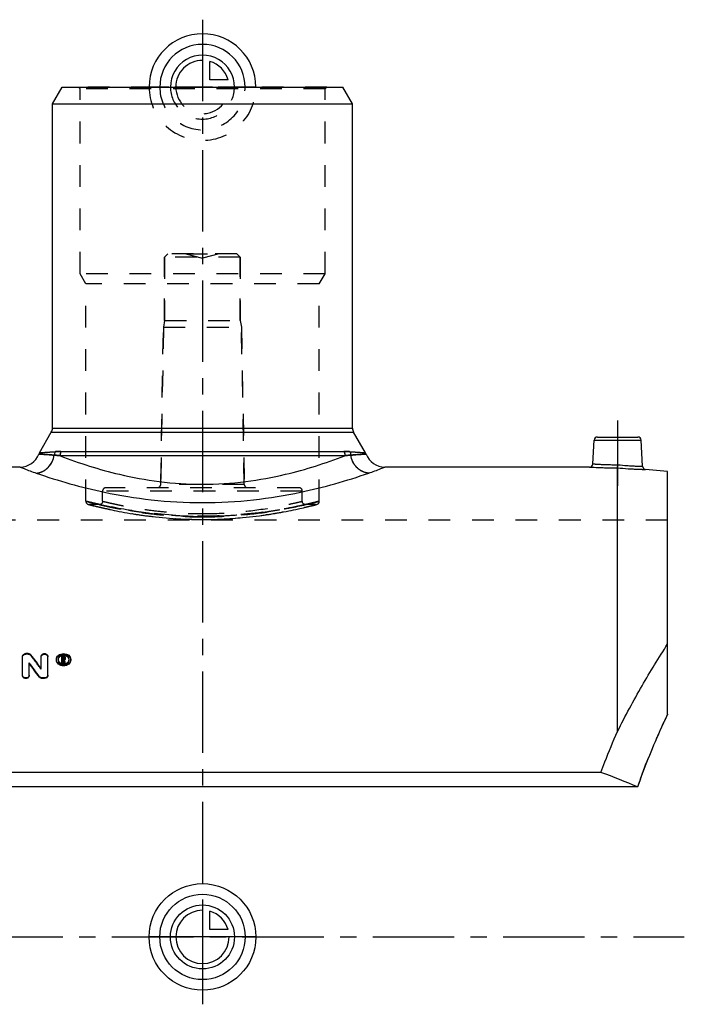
# Model space of a CAD drawing. Header units: millimetres. Extents: x 0 to 1000, y 0 to 1000.
# Tile 2 of 2: x 456 to 656, y 352 to 648. Entities that reach past the tile are written whole.
import ezdxf

# ---------------------------------------------------------------- set-up
doc = ezdxf.new("R2010")
doc.units = ezdxf.units.MM
doc.header["$LTSCALE"] = 65.185185
doc.linetypes.add('CENTER', pattern=[0.6, 0.375, -0.075, 0.075, -0.075])
doc.linetypes.add('HIDDEN', pattern=[0.2, 0.1, -0.1])
for name, color, linetype in [('ACHSEN_S', 7, 'CONTINUOUS'), ('FASEN', 7, 'CONTINUOUS'), ('KOERPER', 7, 'CONTINUOUS'), ('KONST.EL_MIT_GEO', 7, 'CONTINUOUS'), ('KONSTR_EL', 7, 'CONTINUOUS'), ('KURVEN', 7, 'CONTINUOUS')]:
    doc.layers.add(name, color=color, linetype=linetype)

msp = doc.modelspace()

# ---------------------------------------------------------------- linework, layer by layer
at = {"layer": 'ACHSEN_S', "color": 2, "linetype": 'CENTER'}
msp.add_line((511, 647.72), (511, 352.28), dxfattribs=at)
at = {"layer": 'FASEN', "color": 7, "linetype": 'Continuous'}
for p, q in [((466, 622.5), (468.89, 627.5)), ((468.89, 627.5), (553.11, 627.5)), ((556, 622.5), (553.11, 627.5)), ((466, 622.5), (556, 622.5)), ((650.5, 512.19), (643.87, 512.77))]:
    msp.add_line(p, q, dxfattribs=at)
at = {"layer": 'FASEN', "color": 8, "linetype": 'HIDDEN'}
for p, q in [((500.65, 577.5), (499.65, 576.5)), ((499.65, 576.5), (499.65, 557.5)), ((522.35, 576.5), (499.65, 576.5)), ((521.35, 577.5), (500.65, 577.5)), ((521.35, 577.5), (522.35, 576.5)), ((522.35, 576.5), (522.35, 557.5))]:
    msp.add_line(p, q, dxfattribs=at)
at = {"layer": 'KOERPER', "color": 7, "linetype": 'Continuous'}
for p, q in [((466, 525.17), (466, 622.5)), ((556, 525.17), (556, 622.5)), ((456.32, 513.5), (394.92, 513.5)), ((627.08, 513.5), (565.68, 513.5))]:
    msp.add_line(p, q, dxfattribs=at)
at = {"layer": 'KOERPER', "color": 8, "linetype": 'HIDDEN'}
for p, q in [((499.65, 557.5), (499.65, 576.5)), ((522.35, 557.5), (522.35, 576.5)), ((498.47, 508.28), (499.3, 555.5)), ((499.65, 557.5), (499.3, 555.5)), ((499.3, 555.5), (522.7, 555.5)), ((499.65, 557.5), (522.35, 557.5)), ((522.35, 557.5), (522.7, 555.5)), ((523.53, 508.28), (522.7, 555.5)), ((481.06, 503.22), (481.06, 506.3)), ((540.93, 503.22), (540.93, 506.3)), ((480.1, 502.23), (477.04, 502.23)), ((545.04, 502.23), (541.9, 502.23)), ((650.5, 497.5), (371.5, 497.5))]:
    msp.add_line(p, q, dxfattribs=at)
at = {"layer": 'KOERPER', "color": 2, "linetype": 'CENTER'}
for p, q in [((635.5, 527.5), (635.5, 507.89)), ((366.5, 372.5), (655.5, 372.5))]:
    msp.add_line(p, q, dxfattribs=at)
at = {"layer": 'KONST.EL_MIT_GEO', "color": 8, "linetype": 'HIDDEN'}
for p, q in [((474.27, 627), (473.77, 627.5)), ((548.31, 627.5), (473.77, 627.5)), ((474.27, 571.5), (474.27, 627)), ((547.81, 627), (474.27, 627)), ((547.81, 627), (548.31, 627.5)), ((547.81, 571.5), (547.81, 627)), ((506, 577.5), (516, 577.5)), ((506, 577.5), (511, 576.16)), ((516, 577.5), (511, 576.16)), ((476.04, 568.43), (474.27, 571.5)), ((547.81, 571.5), (474.27, 571.5)), ((546.04, 568.43), (547.81, 571.5)), ((476.04, 503.23), (476.04, 568.43)), ((546.04, 568.43), (476.04, 568.43)), ((546.04, 503.23), (546.04, 568.43)), ((499.3, 555.5), (498.47, 508.28)), ((522.7, 555.5), (523.53, 508.28)), ((466.82, 518.1), (462.11, 517.77)), ((559.89, 517.77), (555.18, 518.1)), ((523.53, 508.28), (498.47, 508.28)), ((540.93, 506.3), (481.06, 506.3)), ((539.93, 507.3), (482.06, 507.3)), ((476.79, 502.26), (477.43, 502.1)), ((480.11, 502.26), (480.07, 502.27)), ((480.12, 502.25), (480.11, 502.26)), ((480.19, 502.24), (480.12, 502.25)), ((541.9, 502.24), (541.86, 502.23)), ((541.93, 502.25), (541.9, 502.24)), ((541.96, 502.25), (541.93, 502.25)), ((544.65, 502.1), (545.29, 502.26)), ((477.43, 502.1), (478.23, 501.89)), ((478.23, 501.89), (478.94, 501.72)), ((478.94, 501.72), (479.78, 501.51)), ((479.78, 501.51), (480.77, 501.28)), ((480.09, 502.23), (480.07, 502.23)), ((480.77, 501.28), (481.88, 501.03)), ((481.88, 501.03), (483.13, 500.76)), ((540.2, 501.03), (541.31, 501.28)), ((541.31, 501.28), (542.3, 501.51)), ((541.93, 502.23), (541.93, 502.23)), ((542.3, 501.51), (543.14, 501.72)), ((543.14, 501.72), (543.85, 501.89)), ((543.85, 501.89), (544.65, 502.1)), ((458.03, 457.35), (458.03, 457.52)), ((458.69, 457.35), (458.03, 457.35)), ((458.69, 457.35), (458.69, 457.52)), ((459.53, 456.97), (459.53, 457.14)), ((467.2, 455.59), (467.2, 455.76)), ((467.7, 455.59), (467.7, 455.76)), ((469.27, 456.54), (468.85, 456.54)), ((469.18, 455.71), (469.18, 455.88)), ((469.27, 455.71), (469.18, 455.71)), ((469.27, 456.54), (469.27, 456.71)), ((469.27, 455.71), (469.27, 455.88)), ((469.52, 455.91), (469.52, 456.07)), ((469.6, 455.52), (469.6, 455.7)), ((471, 455.59), (471, 455.76)), ((471.5, 455.59), (471.5, 455.76)), ((462.62, 452.89), (462.62, 453.06)), ((457.04, 450.88), (457.04, 451.04)), ((459.02, 450.88), (459.02, 451.04)), ((464.61, 450.88), (464.61, 451.04))]:
    msp.add_line(p, q, dxfattribs=at)
at = {"layer": 'KONST.EL_MIT_GEO', "color": 7, "linetype": 'Continuous'}
for p, q in [((462.11, 517.77), (465.67, 523.92)), ((465.67, 523.92), (556.33, 523.92)), ((466, 525.17), (556, 525.17)), ((559.89, 517.77), (556.33, 523.92)), ((628.08, 514.45), (628.45, 521.55)), ((628.45, 521.55), (642.55, 521.55)), ((629.45, 522.5), (641.55, 522.5)), ((642.96, 513.71), (642.55, 521.55)), ((462.11, 517.77), (466.82, 518.1)), ((468.57, 518.15), (553.43, 518.15)), ((555.18, 518.1), (559.89, 517.77)), ((553.72, 516.9), (468.28, 516.9)), ((635.5, 434.18), (635.5, 513.24)), ((457.04, 451.04), (457.04, 456.72)), ((458.69, 457.52), (458.03, 457.52)), ((462.62, 453.06), (462.62, 456.72)), ((464.61, 451.04), (464.61, 456.72)), ((469.27, 456.71), (468.85, 456.71)), ((468.85, 454.64), (468.85, 456.71)), ((469.27, 456.44), (469.18, 456.44)), ((469.18, 455.88), (469.18, 456.44)), ((469.27, 456.27), (469.18, 456.27)), ((469.27, 455.88), (469.18, 455.88)), ((469.29, 455.61), (469.18, 455.61)), ((469.18, 454.64), (469.18, 455.61)), ((469.29, 455.44), (469.18, 455.44)), ((469.27, 456.27), (469.27, 456.44)), ((469.29, 455.44), (469.29, 455.61)), ((469.52, 456.07), (469.52, 456.24)), ((469.85, 455.91), (469.85, 456.24)), ((459.02, 451.04), (459.02, 454.74)), ((469.18, 454.81), (468.85, 454.81)), ((469.18, 454.64), (468.85, 454.64)), ((469.84, 454.81), (469.5, 454.81)), ((469.5, 454.64), (469.5, 454.81)), ((469.84, 454.64), (469.5, 454.64)), ((469.84, 454.64), (469.84, 454.81)), ((462.11, 450.43), (462.11, 450.59)), ((463.61, 450.2), (462.95, 450.2)), ((462.95, 450.04), (462.95, 450.2)), ((463.61, 450.04), (462.95, 450.04)), ((463.61, 450.04), (463.61, 450.2))]:
    msp.add_line(p, q, dxfattribs=at)
at = {"layer": 'KONST.EL_MIT_GEO', "color": 8, "linetype": 'HIDDEN'}
for points in [[(481.06, 503.23), (481.06, 503.19), (481.06, 503.12), (481.05, 503.05), (481.03, 502.98), (481.01, 502.91), (480.99, 502.84), (480.96, 502.78), (480.92, 502.71), (480.88, 502.65), (480.84, 502.6), (480.79, 502.54), (480.74, 502.49), (480.69, 502.45), (480.63, 502.4), (480.57, 502.36), (480.5, 502.33), (480.44, 502.3), (480.37, 502.28), (480.3, 502.26), (480.23, 502.24), (480.16, 502.23), (480.09, 502.23)], [(541.84, 502.23), (541.77, 502.24), (541.7, 502.26), (541.63, 502.28), (541.56, 502.3), (541.5, 502.33), (541.43, 502.36), (541.37, 502.4), (541.31, 502.45), (541.26, 502.49), (541.21, 502.54), (541.16, 502.6), (541.12, 502.65), (541.08, 502.71), (541.04, 502.78), (541.01, 502.84), (540.99, 502.91), (540.97, 502.98), (540.95, 503.05), (540.94, 503.12), (540.94, 503.19), (540.93, 503.23)], [(483.13, 500.76), (483.8, 500.62), (484.5, 500.47), (485.23, 500.32), (485.99, 500.17), (486.77, 500.02), (487.59, 499.87), (488.43, 499.72), (489.29, 499.58), (490.18, 499.43), (491.09, 499.29), (492.02, 499.14), (492.97, 499.01), (493.94, 498.87), (494.93, 498.75), (495.94, 498.62), (496.96, 498.51), (497.99, 498.4), (499.03, 498.3), (500.09, 498.2)], [(500.09, 498.2), (501.16, 498.11), (502.23, 498.04), (503.32, 497.96), (504.41, 497.9), (505.5, 497.85), (506.6, 497.81), (507.71, 497.77), (508.82, 497.75), (509.93, 497.74), (511.04, 497.73), (512.15, 497.74), (513.26, 497.75), (514.37, 497.77), (515.48, 497.81), (516.58, 497.85), (517.67, 497.9), (518.76, 497.96), (519.85, 498.04), (520.92, 498.11), (521.99, 498.2), (523.05, 498.3), (524.09, 498.4), (525.12, 498.51), (526.14, 498.62), (527.15, 498.75), (528.14, 498.87), (529.11, 499.01), (530.06, 499.14), (530.99, 499.29), (531.9, 499.43), (532.79, 499.58), (533.65, 499.72), (534.49, 499.87), (535.31, 500.02), (536.09, 500.17), (536.85, 500.32), (537.58, 500.47), (538.28, 500.62), (538.95, 500.76), (540.2, 501.03)], [(541.93, 502.23), (541.91, 502.23), (541.84, 502.23)]]:
    msp.add_lwpolyline(points, dxfattribs=at)
at = {"layer": 'KONST.EL_MIT_GEO', "color": 7, "linetype": 'Continuous'}
for centre, radius, start, end in [((463.5, 525.17), 2.5, 330, 360), ((558.5, 525.17), 2.5, 180, 210), ((629.45, 521.5), 1, 90, 177), ((641.55, 521.5), 1, 3, 90), ((456.32, 519.5), 6, 270, 339.4511), ((464.28, 516.52), 2.5, 150, 159.4511), ((557.72, 516.52), 2.5, 20.5489, 30), ((565.68, 519.5), 6, 200.5489, 270), ((627.08, 514.5), 1, 269.9996, 357), ((643.96, 513.76), 1, 183, 265.0004), ((99.36, 181.74), 453.41, 36.7553, 37.4031), ((469.27, 456.19), 0.308, 270.1534, 275.1067), ((469.35, 456.08), 0.162, 354.6178, 0.2178), ((86.55, 173.89), 466.49, 36.3811, 37.0163), ((87.62, 173.91), 465.52, 36.4418, 37.0774)]:
    msp.add_arc(centre, radius, start, end, dxfattribs=at)
at = {"layer": 'KONST.EL_MIT_GEO', "color": 8, "linetype": 'HIDDEN'}
for centre, radius, start, end in [((497.47, 508.3), 1, 270, 359), ((524.53, 508.3), 1, 181, 270), ((482.06, 506.3), 1, 90, 180), ((539.93, 506.3), 1, 0, 90), ((477.04, 503.23), 1, 180, 269.9999), ((545.04, 503.23), 1, 270.0001, 0), ((100.38, 181.74), 452.48, 36.8163, 37.4645), ((468.83, 455.59), 1.13, 175.813, 180.0136), ((469.31, 456.03), 0.584, 300.2358, 304.5344), ((469.87, 455.59), 1.13, 359.9866, 4.1499)]:
    msp.add_arc(centre, radius, start, end, dxfattribs=at)
for points, knots in [([(461.15, 511.65), (461.8, 511.7), (462.78, 511.97), (463.93, 512.66), (464.98, 513.55), (466.01, 515), (466.44, 516.36), (466.54, 517.06)], [0, 0, 0, 0, 0.23857, 0.36181, 0.487304, 0.742525, 1, 1, 1, 1]), ([(466.54, 517.06), (466.18, 517.08), (465.5, 517.13), (464.57, 517.2), (463.78, 517.26), (463.21, 517.3), (462.83, 517.33), (462.59, 517.34), (462.4, 517.36), (462.23, 517.37), (462.12, 517.38), (462.05, 517.39), (462.01, 517.39), (461.98, 517.39), (461.96, 517.39), (461.95, 517.4), (461.94, 517.39), (461.94, 517.39)], [0, 0, 0, 0, 0.234646, 0.438074, 0.61007, 0.750641, 0.809158, 0.85984, 0.902697, 0.937742, 0.964987, 0.975688, 0.984442, 0.991249, 0.996111, 0.999028, 1, 1, 1, 1]), ([(468.28, 516.9), (468.13, 516.92), (467.55, 516.98), (466.97, 517.03), (466.54, 517.06)], [0, 0, 0, 0, 0.262045, 1, 1, 1, 1]), ([(468.57, 518.15), (468.42, 518.15), (467.83, 518.15), (467.25, 518.13), (466.82, 518.1)], [0, 0, 0, 0, 0.260826, 1, 1, 1, 1]), ([(468.57, 518.15), (468.53, 518.06), (468.36, 517.66), (468.28, 517.23), (468.28, 516.9)], [0, 0, 0, 0, 0.247404, 1, 1, 1, 1]), ([(555.18, 518.1), (555.04, 518.11), (554.46, 518.14), (553.87, 518.15), (553.43, 518.15)], [0, 0, 0, 0, 0.239292, 1, 1, 1, 1]), ([(553.43, 518.15), (553.47, 518.06), (553.64, 517.66), (553.72, 517.23), (553.72, 516.9)], [0, 0, 0, 0, 0.247404, 1, 1, 1, 1]), ([(555.46, 517.06), (555.33, 517.05), (554.74, 517.01), (554.16, 516.95), (553.72, 516.9)], [0, 0, 0, 0, 0.237962, 1, 1, 1, 1]), ([(555.18, 518.1), (555.23, 518.02), (555.37, 517.69), (555.45, 517.33), (555.46, 517.06)], [0, 0, 0, 0, 0.247709, 1, 1, 1, 1]), ([(560.06, 517.39), (560.06, 517.39), (560.03, 517.39), (559.98, 517.39), (559.89, 517.38), (559.7, 517.37), (559.37, 517.34), (558.87, 517.3), (558.22, 517.26), (557.43, 517.2), (556.5, 517.13), (555.82, 517.08), (555.46, 517.06)], [0, 0, 0, 0, 0.003889, 0.015559, 0.035013, 0.062258, 0.14016, 0.249359, 0.38993, 0.561927, 0.765354, 1, 1, 1, 1]), ([(560.85, 511.65), (560.2, 511.7), (559.22, 511.97), (558.07, 512.66), (557.02, 513.55), (555.99, 515), (555.56, 516.36), (555.46, 517.06)], [0, 0, 0, 0, 0.23857, 0.36181, 0.487304, 0.742525, 1, 1, 1, 1]), ([(635.5, 513.24), (635.5, 513.34), (635.52, 513.65), (635.53, 513.97), (635.54, 514.19)], [0, 0, 0, 0, 0.31142, 1, 1, 1, 1]), ([(476.04, 503.23), (476.04, 503.23), (476.06, 503.23), (476.09, 503.22), (476.14, 503.2), (476.22, 503.18), (476.31, 503.16), (476.48, 503.12), (476.75, 503.05), (477.12, 502.96), (477.58, 502.85), (478.12, 502.72), (479, 502.51), (480.28, 502.22), (482.04, 501.83), (484.08, 501.41), (486.37, 500.98), (488.89, 500.54), (491.63, 500.12), (494.56, 499.73), (498.76, 499.26), (504.27, 498.85), (511.04, 498.67), (517.81, 498.85), (524.3, 499.34), (529.42, 499.96), (533.19, 500.54), (535.71, 500.98), (538, 501.41), (540.04, 501.83), (541.8, 502.22), (543.08, 502.51), (543.96, 502.72), (544.5, 502.85), (544.96, 502.96), (545.33, 503.05), (545.6, 503.12), (545.77, 503.16), (545.86, 503.18), (545.94, 503.2), (545.99, 503.22), (546.02, 503.23), (546.04, 503.23), (546.04, 503.23)], [0, 0, 0, 0, 0.000155, 0.00062, 0.001394, 0.002476, 0.003867, 0.005564, 0.009871, 0.015384, 0.022085, 0.029952, 0.038959, 0.060284, 0.08581, 0.115256, 0.148316, 0.184667, 0.223965, 0.265851, 0.309945, 0.403114, 0.500003, 0.596891, 0.69006, 0.776035, 0.815333, 0.851684, 0.884744, 0.91419, 0.939716, 0.961041, 0.970048, 0.977915, 0.984616, 0.990129, 0.994436, 0.996133, 0.997524, 0.998606, 0.99938, 0.999845, 1, 1, 1, 1]), ([(480.07, 502.27), (479.76, 502.34), (479.18, 502.47), (478.37, 502.66), (477.68, 502.82), (477.18, 502.95), (476.84, 503.03), (476.63, 503.08), (476.45, 503.13), (476.31, 503.16), (476.2, 503.19), (476.12, 503.21), (476.08, 503.22), (476.06, 503.23), (476.04, 503.23), (476.04, 503.23)], [0, 0, 0, 0, 0.229662, 0.430973, 0.603008, 0.744946, 0.804411, 0.8561, 0.899949, 0.935905, 0.963919, 0.983952, 0.990969, 0.995984, 1, 1, 1, 1]), ([(480.07, 502.23), (480.01, 502.24), (480.46, 502.13), (480.67, 502.09), (481.55, 501.89), (482.52, 501.67), (483.84, 501.39), (485.4, 501.08), (487.2, 500.73), (489.23, 500.38), (491.47, 500.02), (494.8, 499.55), (499.32, 499.04), (505.04, 498.64), (508.99, 498.54), (511, 498.54)], [0, 0, 0, 0, 0.004972, 0.01982, 0.04434, 0.078208, 0.120998, 0.172199, 0.231235, 0.297481, 0.370273, 0.448914, 0.620767, 0.806753, 1, 1, 1, 1]), ([(541.86, 502.23), (537.62, 501.28), (527.41, 499.44), (511.02, 498.32), (494.63, 499.44), (484.43, 501.29), (480.19, 502.24)], [0, 0, 0, 0, 0.209882, 0.500223, 0.790443, 1, 1, 1, 1]), ([(481.06, 503.23), (480.87, 503.28), (482.57, 502.86), (483.06, 502.76), (484.74, 502.38), (486.18, 502.08), (487.94, 501.73), (490.67, 501.23), (494.56, 500.62), (499.66, 500.02), (505.21, 499.61), (509.05, 499.52), (511, 499.52)], [0, 0, 0, 0, 0.019709, 0.077805, 0.120411, 0.171425, 0.230288, 0.296394, 0.447701, 0.619711, 0.806136, 1, 1, 1, 1]), ([(511, 499.52), (514.83, 499.52), (521.93, 499.86), (530.21, 500.99), (535.57, 502.02), (538.49, 502.65), (540.17, 503.05), (540.93, 503.23)], [0, 0, 0, 0, 0.380246, 0.703558, 0.828547, 0.922181, 1, 1, 1, 1]), ([(541.93, 502.23), (541.99, 502.24), (541.54, 502.14), (541.33, 502.09), (540.45, 501.89), (539.48, 501.67), (538.16, 501.39), (536.6, 501.08), (534.8, 500.73), (532.77, 500.38), (530.53, 500.02), (527.2, 499.55), (522.68, 499.04), (516.96, 498.64), (513.01, 498.54), (511, 498.54)], [0, 0, 0, 0, 0.004972, 0.01982, 0.04434, 0.078208, 0.120998, 0.172199, 0.231235, 0.297481, 0.370273, 0.448914, 0.620767, 0.806753, 1, 1, 1, 1]), ([(546.04, 503.23), (546.04, 503.23), (546.02, 503.23), (546, 503.22), (545.96, 503.21), (545.88, 503.19), (545.77, 503.16), (545.62, 503.12), (545.44, 503.08), (545.23, 503.03), (544.89, 502.94), (544.38, 502.82), (543.68, 502.65), (542.86, 502.46), (542.27, 502.32), (541.96, 502.25)], [0, 0, 0, 0, 0.004017, 0.009034, 0.016053, 0.036092, 0.064115, 0.100082, 0.143941, 0.195642, 0.255117, 0.397072, 0.569108, 0.770396, 1, 1, 1, 1]), ([(477.04, 502.23), (477.1, 502.22), (477.32, 502.16), (477.81, 502.03), (478.63, 501.83), (479.76, 501.55), (481.19, 501.22), (483.65, 500.67), (487.33, 499.93), (492.4, 499.08), (500.39, 498.09), (511.04, 497.54), (521.69, 498.09), (529.68, 499.08), (534.75, 499.93), (538.43, 500.67), (540.89, 501.22), (542.32, 501.55), (543.45, 501.83), (544.27, 502.03), (544.76, 502.16), (544.98, 502.22), (545.04, 502.23)], [0, 0, 0, 0, 0.002499, 0.009958, 0.022272, 0.03927, 0.060729, 0.086386, 0.149091, 0.224793, 0.310647, 0.5, 0.689353, 0.775207, 0.850909, 0.913614, 0.939271, 0.96073, 0.977728, 0.990042, 0.997501, 1, 1, 1, 1]), ([(511, 498.54), (507.05, 498.54), (499.74, 498.88), (491.19, 500.01), (485.64, 501.02), (482.61, 501.65), (480.86, 502.04), (480.07, 502.23)], [0, 0, 0, 0, 0.379196, 0.702474, 0.827774, 0.921779, 1, 1, 1, 1]), ([(511, 498.54), (514.91, 498.54), (522.16, 498.88), (532.48, 500.22), (538.86, 501.51), (541.93, 502.23)], [0, 0, 0, 0, 0.375468, 0.696707, 1, 1, 1, 1]), ([(457.04, 456.54), (457.04, 456.65), (457.1, 456.87), (457.33, 457.14), (457.65, 457.31), (457.9, 457.35), (458.03, 457.35)], [0, 0, 0, 0, 0.226911, 0.467778, 0.726649, 1, 1, 1, 1]), ([(458.69, 457.35), (458.86, 457.35), (459.18, 457.29), (459.44, 457.09), (459.53, 456.97)], [0, 0, 0, 0, 0.518965, 1, 1, 1, 1]), ([(462.62, 456.54), (462.62, 456.65), (462.68, 456.87), (462.91, 457.14), (463.24, 457.31), (463.62, 457.37), (463.99, 457.31), (464.32, 457.14), (464.55, 456.87), (464.61, 456.65), (464.61, 456.54)], [0, 0, 0, 0, 0.114752, 0.233278, 0.364572, 0.499757, 0.636318, 0.766548, 0.88563, 1, 1, 1, 1]), ([(467.2, 455.59), (467.2, 455.82), (467.32, 456.31), (467.82, 456.89), (468.53, 457.26), (469.35, 457.39), (470.17, 457.26), (470.89, 456.89), (471.38, 456.31), (471.5, 455.82), (471.5, 455.59)], [0, 0, 0, 0, 0.113548, 0.234012, 0.363851, 0.500005, 0.636164, 0.766011, 0.886489, 1, 1, 1, 1]), ([(467.7, 455.59), (467.7, 455.41), (467.79, 455.04), (468.17, 454.59), (468.72, 454.3), (469.35, 454.2), (469.98, 454.3), (470.53, 454.59), (470.91, 455.04), (471, 455.41), (471, 455.59)], [0, 0, 0, 0, 0.114161, 0.234221, 0.364165, 0.500036, 0.635206, 0.765818, 0.885363, 1, 1, 1, 1]), ([(469.27, 456.54), (469.41, 456.54), (469.63, 456.47), (469.81, 456.26), (469.85, 456.13), (469.85, 456.07)], [0, 0, 0, 0, 0.528087, 0.770227, 1, 1, 1, 1]), ([(469.27, 455.71), (469.33, 455.71), (469.45, 455.74), (469.52, 455.86), (469.52, 455.91)], [0, 0, 0, 0, 0.533564, 1, 1, 1, 1])]:
    msp.add_open_spline(points, degree=3, knots=knots, dxfattribs=at)
at = {"layer": 'KONST.EL_MIT_GEO', "color": 7, "linetype": 'Continuous'}
for points, knots in [([(461.15, 511.65), (461.8, 511.7), (462.78, 511.97), (463.93, 512.66), (464.98, 513.55), (466.01, 515), (466.44, 516.36), (466.54, 517.06)], [0, 0, 0, 0, 0.23857, 0.36181, 0.487304, 0.742525, 1, 1, 1, 1]), ([(461.94, 517.39), (461.94, 517.39), (461.97, 517.39), (462.02, 517.39), (462.11, 517.38), (462.3, 517.37), (462.63, 517.34), (463.13, 517.3), (463.78, 517.26), (464.57, 517.2), (465.5, 517.13), (466.18, 517.08), (466.54, 517.06)], [0, 0, 0, 0, 0.003889, 0.015559, 0.035013, 0.062258, 0.14016, 0.249359, 0.38993, 0.561927, 0.765354, 1, 1, 1, 1]), ([(466.82, 518.1), (466.77, 518.02), (466.63, 517.69), (466.55, 517.33), (466.54, 517.06)], [0, 0, 0, 0, 0.24771, 1, 1, 1, 1]), ([(466.54, 517.06), (466.67, 517.05), (467.26, 517.01), (467.84, 516.95), (468.28, 516.9)], [0, 0, 0, 0, 0.237962, 1, 1, 1, 1]), ([(466.82, 518.1), (466.96, 518.11), (467.54, 518.14), (468.13, 518.15), (468.57, 518.15)], [0, 0, 0, 0, 0.239293, 1, 1, 1, 1]), ([(468.57, 518.15), (468.53, 518.06), (468.36, 517.66), (468.28, 517.23), (468.28, 516.9)], [0, 0, 0, 0, 0.247404, 1, 1, 1, 1]), ([(553.43, 518.15), (553.47, 518.06), (553.64, 517.66), (553.72, 517.23), (553.72, 516.9)], [0, 0, 0, 0, 0.247404, 1, 1, 1, 1]), ([(553.43, 518.15), (553.58, 518.15), (554.17, 518.15), (554.75, 518.13), (555.18, 518.1)], [0, 0, 0, 0, 0.260826, 1, 1, 1, 1]), ([(553.72, 516.9), (553.87, 516.92), (554.45, 516.98), (555.03, 517.03), (555.46, 517.06)], [0, 0, 0, 0, 0.262045, 1, 1, 1, 1]), ([(555.18, 518.1), (555.23, 518.02), (555.37, 517.69), (555.45, 517.33), (555.46, 517.06)], [0, 0, 0, 0, 0.24771, 1, 1, 1, 1]), ([(555.46, 517.06), (555.82, 517.08), (556.5, 517.13), (557.43, 517.2), (558.22, 517.26), (558.79, 517.3), (559.17, 517.33), (559.41, 517.34), (559.6, 517.36), (559.77, 517.37), (559.88, 517.38), (559.95, 517.39), (559.99, 517.39), (560.02, 517.39), (560.04, 517.39), (560.05, 517.4), (560.06, 517.39), (560.06, 517.39)], [0, 0, 0, 0, 0.234646, 0.438074, 0.61007, 0.750641, 0.809158, 0.85984, 0.902697, 0.937742, 0.964987, 0.975688, 0.984442, 0.991249, 0.996111, 0.999028, 1, 1, 1, 1]), ([(560.85, 511.65), (560.2, 511.7), (559.22, 511.97), (558.07, 512.66), (557.02, 513.55), (555.99, 515), (555.56, 516.36), (555.46, 517.06)], [0, 0, 0, 0, 0.23857, 0.36181, 0.487304, 0.742525, 1, 1, 1, 1]), ([(468.28, 516.9), (474.08, 514.65), (483.89, 511.5), (498.28, 508.87), (506.66, 508.33), (511, 508.33)], [0, 0, 0, 0, 0.42615, 0.702934, 1, 1, 1, 1]), ([(511, 508.33), (515.34, 508.33), (523.72, 508.87), (538.11, 511.5), (547.92, 514.65), (553.72, 516.9)], [0, 0, 0, 0, 0.29706, 0.573846, 1, 1, 1, 1]), ([(628.08, 514.45), (628.09, 514.44), (628.12, 514.45), (628.16, 514.44), (628.26, 514.44), (628.42, 514.42), (628.67, 514.41), (628.98, 514.39), (629.52, 514.36), (630.33, 514.31), (631.45, 514.26), (632.72, 514.22), (634.1, 514.19), (635.05, 514.19), (635.54, 514.19)], [0, 0, 0, 0, 0.004825, 0.010843, 0.019249, 0.043132, 0.076238, 0.118245, 0.168743, 0.293173, 0.444736, 0.617605, 0.805111, 1, 1, 1, 1]), ([(635.5, 513.24), (635.5, 513.34), (635.52, 513.65), (635.53, 513.97), (635.54, 514.19)], [0, 0, 0, 0, 0.31142, 1, 1, 1, 1]), ([(635.54, 514.19), (636.48, 514.09), (637.86, 513.97), (639.61, 513.86), (640.72, 513.8), (641.53, 513.76), (642.06, 513.74), (642.37, 513.73), (642.62, 513.72), (642.79, 513.71), (642.9, 513.71), (642.95, 513.71), (642.96, 513.71)], [0, 0, 0, 0, 0.382722, 0.555667, 0.707238, 0.831587, 0.882018, 0.923951, 0.956984, 0.980806, 0.99519, 1, 1, 1, 1]), ([(456.32, 513.5), (456.71, 513.33), (458.3, 512.67), (459.92, 512.08), (461.15, 511.65)], [0, 0, 0, 0, 0.244682, 1, 1, 1, 1]), ([(461.15, 511.65), (467.83, 509.36), (479.24, 506.12), (495.99, 503.37), (505.88, 502.81), (511, 502.81)], [0, 0, 0, 0, 0.416977, 0.697701, 1, 1, 1, 1]), ([(511, 502.81), (516.12, 502.81), (526.01, 503.37), (542.76, 506.12), (554.17, 509.36), (560.85, 511.65)], [0, 0, 0, 0, 0.302293, 0.58302, 1, 1, 1, 1]), ([(560.85, 511.65), (562.08, 512.08), (563.7, 512.67), (565.29, 513.33), (565.68, 513.5)], [0, 0, 0, 0, 0.755318, 1, 1, 1, 1]), ([(627.08, 513.5), (627.09, 513.5), (627.15, 513.49), (627.27, 513.49), (627.47, 513.48), (627.75, 513.46), (628.1, 513.44), (628.71, 513.41), (629.63, 513.36), (630.89, 513.32), (632.87, 513.26), (634.43, 513.24), (635.5, 513.24)], [0, 0, 0, 0, 0.004852, 0.019356, 0.043362, 0.076622, 0.118797, 0.16946, 0.294139, 0.445747, 0.618412, 1, 1, 1, 1]), ([(635.5, 513.24), (636.56, 513.15), (638.11, 513.03), (640.08, 512.92), (641.33, 512.85), (642.25, 512.82), (642.85, 512.8), (643.21, 512.79), (643.48, 512.78), (643.68, 512.77), (643.8, 512.77), (643.86, 512.77), (643.87, 512.77)], [0, 0, 0, 0, 0.381974, 0.554695, 0.706282, 0.830862, 0.881455, 0.923557, 0.956747, 0.980696, 0.995161, 1, 1, 1, 1]), ([(457.04, 456.72), (457.04, 456.82), (457.1, 457.04), (457.33, 457.31), (457.65, 457.49), (457.9, 457.52), (458.03, 457.52)], [0, 0, 0, 0, 0.226289, 0.466871, 0.726851, 1, 1, 1, 1]), ([(458.69, 457.52), (458.86, 457.52), (459.18, 457.46), (459.44, 457.27), (459.53, 457.14)], [0, 0, 0, 0, 0.519252, 1, 1, 1, 1]), ([(462.62, 456.72), (462.62, 456.82), (462.68, 457.04), (462.91, 457.31), (463.23, 457.49), (463.61, 457.55), (463.99, 457.49), (464.32, 457.31), (464.55, 457.04), (464.61, 456.82), (464.61, 456.72)], [0, 0, 0, 0, 0.113143, 0.233421, 0.363419, 0.499988, 0.636571, 0.766578, 0.886856, 1, 1, 1, 1]), ([(467.2, 455.76), (467.2, 456), (467.32, 456.48), (467.82, 457.06), (468.53, 457.44), (469.35, 457.57), (470.18, 457.44), (470.89, 457.06), (471.38, 456.48), (471.5, 456), (471.5, 455.76)], [0, 0, 0, 0, 0.113489, 0.2338, 0.363641, 0.5, 0.636359, 0.7662, 0.886511, 1, 1, 1, 1]), ([(471.5, 455.76), (471.5, 455.53), (471.38, 455.05), (470.89, 454.46), (470.18, 454.07), (469.35, 453.94), (468.53, 454.07), (467.82, 454.46), (467.32, 455.05), (467.2, 455.53), (467.2, 455.76)], [0, 0, 0, 0, 0.113493, 0.234212, 0.364099, 0.5, 0.6359, 0.765788, 0.886507, 1, 1, 1, 1]), ([(471.5, 455.59), (471.5, 455.36), (471.38, 454.88), (470.89, 454.29), (470.18, 453.91), (469.35, 453.77), (468.53, 453.91), (467.82, 454.29), (467.33, 454.88), (467.2, 455.36), (467.2, 455.59)], [0, 0, 0, 0, 0.113513, 0.234297, 0.364175, 0.500005, 0.635838, 0.765725, 0.886521, 1, 1, 1, 1]), ([(471, 455.76), (471, 455.94), (470.91, 456.31), (470.53, 456.76), (469.99, 457.05), (469.35, 457.15), (468.72, 457.05), (468.17, 456.76), (467.79, 456.31), (467.7, 455.94), (467.7, 455.76)], [0, 0, 0, 0, 0.113487, 0.233844, 0.363693, 0.500001, 0.636308, 0.766157, 0.886513, 1, 1, 1, 1]), ([(467.7, 455.76), (467.7, 455.59), (467.79, 455.21), (468.17, 454.76), (468.72, 454.47), (469.35, 454.36), (469.99, 454.47), (470.53, 454.76), (470.91, 455.21), (471, 455.59), (471, 455.76)], [0, 0, 0, 0, 0.11349, 0.234161, 0.364046, 0.500001, 0.635955, 0.76584, 0.886511, 1, 1, 1, 1]), ([(470.94, 455.97), (470.89, 456.11), (470.72, 456.39), (470.35, 456.7), (469.87, 456.9), (469.35, 456.97), (468.83, 456.9), (468.36, 456.7), (467.98, 456.39), (467.82, 456.11), (467.77, 455.97)], [0, 0, 0, 0, 0.115787, 0.23639, 0.366994, 0.500405, 0.633071, 0.764008, 0.884792, 1, 1, 1, 1]), ([(469.27, 456.71), (469.41, 456.71), (469.63, 456.65), (469.81, 456.43), (469.85, 456.3), (469.85, 456.24)], [0, 0, 0, 0, 0.528954, 0.771587, 1, 1, 1, 1]), ([(469.52, 456.24), (469.51, 456.29), (469.45, 456.41), (469.33, 456.44), (469.27, 456.44)], [0, 0, 0, 0, 0.464945, 1, 1, 1, 1]), ([(469.29, 455.88), (469.35, 455.89), (469.45, 455.92), (469.51, 456.02), (469.51, 456.07)], [0, 0, 0, 0, 0.531573, 1, 1, 1, 1]), ([(469.52, 456.07), (469.52, 456.1), (469.5, 456.16), (469.46, 456.19), (469.45, 456.2)], [0, 0, 0, 0, 0.735218, 1, 1, 1, 1]), ([(469.83, 455.97), (469.82, 455.94), (469.77, 455.83), (469.68, 455.74), (469.6, 455.7)], [0, 0, 0, 0, 0.240023, 1, 1, 1, 1]), ([(469.85, 455.91), (469.85, 455.84), (469.8, 455.7), (469.7, 455.59), (469.64, 455.55)], [0, 0, 0, 0, 0.481316, 1, 1, 1, 1]), ([(459.02, 451.04), (459.02, 450.93), (458.97, 450.7), (458.74, 450.42), (458.41, 450.24), (458.03, 450.18), (457.65, 450.24), (457.32, 450.42), (457.1, 450.7), (457.04, 450.93), (457.04, 451.04)], [0, 0, 0, 0, 0.115125, 0.23632, 0.365493, 0.499988, 0.634496, 0.763678, 0.884874, 1, 1, 1, 1]), ([(459.02, 450.88), (459.02, 450.77), (458.97, 450.54), (458.74, 450.26), (458.41, 450.08), (458.03, 450.02), (457.65, 450.08), (457.32, 450.26), (457.1, 450.54), (457.04, 450.77), (457.04, 450.88)], [0, 0, 0, 0, 0.116644, 0.236032, 0.36652, 0.499762, 0.634363, 0.763809, 0.883765, 1, 1, 1, 1]), ([(462.95, 450.2), (462.79, 450.2), (462.47, 450.27), (462.21, 450.47), (462.11, 450.59)], [0, 0, 0, 0, 0.515783, 1, 1, 1, 1]), ([(462.95, 450.04), (462.79, 450.04), (462.47, 450.11), (462.21, 450.31), (462.11, 450.43)], [0, 0, 0, 0, 0.515774, 1, 1, 1, 1]), ([(464.61, 451.04), (464.61, 450.93), (464.55, 450.7), (464.25, 450.32), (463.86, 450.2), (463.61, 450.2)], [0, 0, 0, 0, 0.232112, 0.476486, 1, 1, 1, 1]), ([(464.61, 450.88), (464.61, 450.77), (464.55, 450.54), (464.24, 450.16), (463.86, 450.04), (463.61, 450.04)], [0, 0, 0, 0, 0.232464, 0.476932, 1, 1, 1, 1])]:
    msp.add_open_spline(points, degree=3, knots=knots, dxfattribs=at)
for points in [[(467.77, 455.97), (467.73, 455.88), (467.71, 455.78), (467.7, 455.68)], [(469.41, 456.23), (469.37, 456.26), (469.32, 456.27), (469.27, 456.27)], [(469.5, 454.81), (469.43, 455.08), (469.36, 455.34), (469.29, 455.61)], [(469.5, 454.64), (469.43, 454.91), (469.36, 455.17), (469.29, 455.44)], [(469.45, 456.2), (469.44, 456.21), (469.43, 456.22), (469.41, 456.23)], [(469.84, 454.81), (469.76, 455.11), (469.68, 455.4), (469.6, 455.7)], [(469.85, 456.08), (469.85, 456.05), (469.84, 456.01), (469.83, 455.97)], [(471, 455.68), (470.99, 455.78), (470.97, 455.88), (470.94, 455.97)]]:
    msp.add_open_spline(points, degree=3, dxfattribs=at)
at = {"layer": 'KONST.EL_MIT_GEO', "color": 8, "linetype": 'HIDDEN'}
msp.add_open_spline([(469.84, 454.64), (469.76, 454.94), (469.68, 455.23), (469.6, 455.52)], degree=3, dxfattribs=at)
at = {"layer": 'KONSTR_EL', "color": 7, "linetype": 'Continuous'}
for p, q in [((650.5, 439.29), (650.5, 512.19)), ((630.49, 421.84), (391.51, 421.84)), ((641.48, 417.51), (380.52, 417.51))]:
    msp.add_line(p, q, dxfattribs=at)
at = {"layer": 'KONSTR_EL', "color": 8, "linetype": 'HIDDEN'}
for centre, radius, start, end in [((868.25, 335.03), 241.42, 154.4148, 154.9895), ((809.62, 359.51), 177.86, 160.1369, 160.9681)]:
    msp.add_arc(centre, radius, start, end, dxfattribs=at)
at = {"layer": 'KONSTR_EL', "color": 7, "linetype": 'Continuous'}
msp.add_ellipse((511, 372.5), major_axis=(175, 0), ratio=0.385938, start_param=0.729343, end_param=0.819182, dxfattribs=at)
for points, knots in [([(635.5, 434.18), (637.79, 438.82), (642.59, 447.69), (647.86, 456.28), (650.5, 460.4)], [0, 0, 0, 0, 0.514073, 1, 1, 1, 1]), ([(650.5, 439.29), (649.68, 437.57), (646.37, 430.44), (643.42, 423.13), (641.48, 417.51)], [0, 0, 0, 0, 0.242557, 1, 1, 1, 1]), ([(630.49, 421.84), (630.88, 422.9), (632.43, 427.06), (634.15, 431.15), (635.5, 434.18)], [0, 0, 0, 0, 0.252834, 1, 1, 1, 1])]:
    msp.add_open_spline(points, degree=3, knots=knots, dxfattribs=at)
at = {"layer": 'KONSTR_EL', "color": 8, "linetype": 'HIDDEN'}
msp.add_open_spline([(642.34, 419.94), (642.88, 421.43), (645.06, 427.23), (647.52, 432.92), (649.47, 437.1)], degree=3, knots=[0, 0, 0, 0, 0.255669, 1, 1, 1, 1], dxfattribs=at)
at = {"layer": 'KURVEN', "color": 40, "linetype": 'Continuous'}
for p, q in [((511, 637.1), (511, 627.5)), ((513.2, 629.7), (513.2, 635.19)), ((518.69, 629.7), (513.2, 629.7)), ((511, 382.1), (511, 372.5)), ((513.2, 374.7), (513.2, 380.19)), ((527, 372.5), (495, 372.5)), ((518.69, 374.7), (513.2, 374.7))]:
    msp.add_line(p, q, dxfattribs=at)
at = {"layer": 'KURVEN', "color": 8, "linetype": 'HIDDEN'}
msp.add_line((527, 627.5), (495, 627.5), dxfattribs=at)
at = {"layer": 'KURVEN', "color": 40, "linetype": 'Continuous'}
for radius in [16, 12.8, 9.6]:
    msp.add_circle((511, 372.5), radius, dxfattribs=at)
for centre, radius, start, end in [((511, 627.5), 16, 0, 180), ((511, 627.5), 12.8, 0, 180), ((511, 627.5), 9.6, 0, 180.0001), ((511, 627.5), 8, 90, 180.0001), ((511, 627.5), 8, 15.962, 74.038), ((511, 372.5), 8, 90, 360), ((511, 372.5), 8, 15.962, 74.038)]:
    msp.add_arc(centre, radius, start, end, dxfattribs=at)
at = {"layer": 'KURVEN', "color": 8, "linetype": 'HIDDEN'}
for radius, start in [(16, 180), (12.8, 180), (9.6, 180.0001), (8, 180.0001)]:
    msp.add_arc((511, 627.5), radius, start, 360, dxfattribs=at)

doc.saveas('drawing.dxf')
